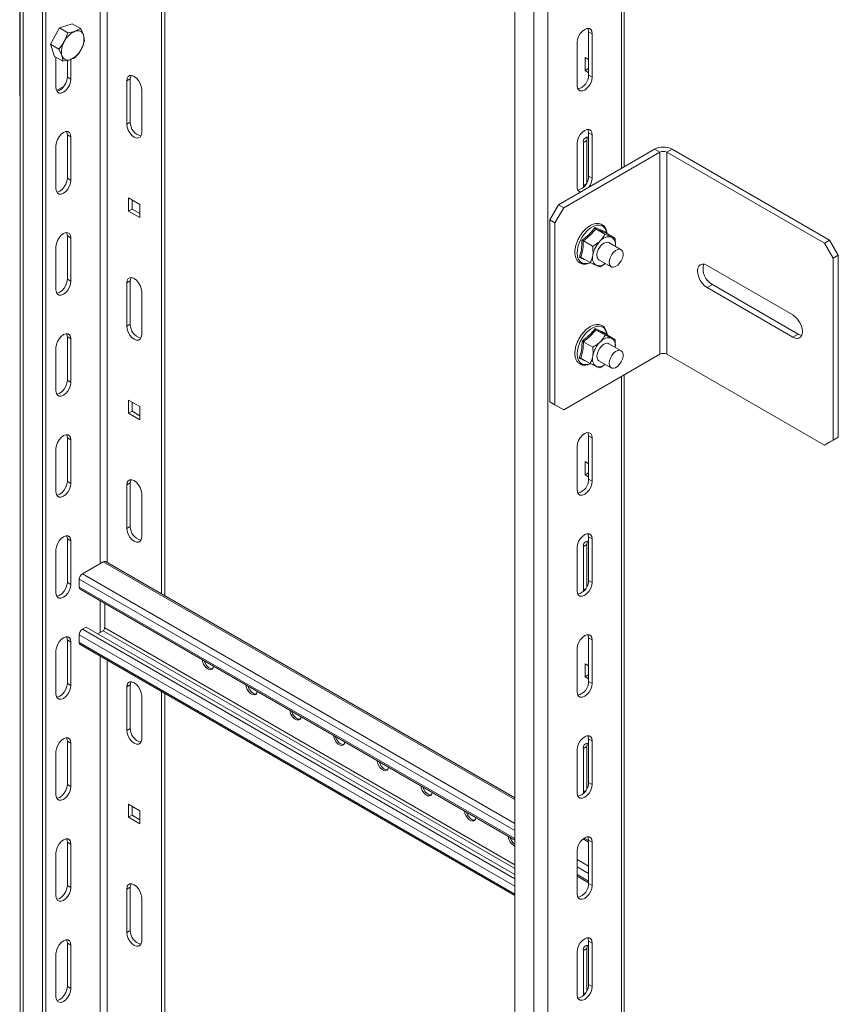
# Model space of a CAD drawing. Header units: millimetres. Extents: x -1094 to 936, y -1695 to -184.
# Tile 3 of 6: x -1069 to -738, y -1390 to -992. Entities that reach past the tile are written whole.
import ezdxf

# ---------------------------------------------------------------- set-up
doc = ezdxf.new("R2010")
doc.units = ezdxf.units.MM

msp = doc.modelspace()

# ---------------------------------------------------------------- linework, layer by layer
at = {"color": 7, "linetype": 'Continuous', "lineweight": 15}
for p, q in [((-1068.81, -508.36), (-1068.81, -1488.41)), ((-1067.64, -509.99), (-1067.64, -1490.04)), ((-1059.86, -514.48), (-1059.86, -1494.53)), ((-1058.44, -513.66), (-1058.44, -1493.72)), ((-824.63, -1051.89), (-824.63, -610.41)), ((-868.94, -1604.75), (-868.94, -624.69)), ((-861.16, -1609.24), (-861.16, -629.18)), ((-855.5, -1609.24), (-855.5, -629.18)), ((-1011.78, -774.04), (-1011.78, -1224.51)), ((-1010.36, -774.86), (-1010.36, -1225.32)), ((-1069.04, -949.69), (-1069.04, -1023.18)), ((-1052.97, -995.81), (-1047.79, -994.14)), ((-1047.79, -994.14), (-1044.45, -996.06)), ((-1056.55, -1002.4), (-1052.97, -995.81)), ((-1052.97, -995.81), (-1049.63, -997.74)), ((-1044.45, -996.06), (-1046.63, -997.14)), ((-839.06, -997.34), (-837.64, -998.16)), ((-839.06, -1014.9), (-839.06, -997.34)), ((-837.64, -1015.71), (-837.64, -998.16)), ((-1056.55, -1002.4), (-1053.21, -1004.33)), ((-1054.95, -1007.32), (-1056.55, -1002.4)), ((-1042.85, -1000.98), (-1043.24, -998.76)), ((-843.65, -1001.63), (-843.65, -1019.18)), ((-1053.21, -1004.33), (-1052, -1007.02)), ((-1054.95, -1007.32), (-1051.61, -1009.24)), ((-1054.37, -1020.02), (-1054.37, -1007.65)), ((-1051.61, -1009.24), (-1048.61, -1008.64)), ((-1049.78, -1008.88), (-1049.78, -1015.73)), ((-1048.36, -1008.55), (-1048.36, -1016.55)), ((-839.06, -1008.58), (-840.48, -1007.76)), ((-840.48, -1007.76), (-840.48, -1013.06)), ((-839.06, -1012.25), (-839.06, -1008.57)), ((-840.48, -1013.06), (-839.06, -1012.25)), ((-840.48, -1013.06), (-839.06, -1013.89)), ((-839.06, -1012.25), (-839.06, -1012.25)), ((-1048.36, -1016.55), (-1049.78, -1015.73)), ((-1025.74, -1017.16), (-1024.33, -1016.35)), ((-1025.74, -1034.72), (-1025.74, -1017.16)), ((-1024.33, -1033.9), (-1024.33, -1016.35)), ((-839.06, -1014.9), (-837.64, -1015.71)), ((-1054.18, -1021.13), (-1051.08, -1019.34)), ((-1019.73, -1020.63), (-1019.73, -1038.19)), ((-1069.04, -1023.18), (-1068.81, -1023.32)), ((-1068.81, -1023.32), (-1069.04, -1023.18)), ((-1025.74, -1034.72), (-1024.33, -1033.9)), ((-839.06, -1038.17), (-837.64, -1038.98)), ((-839.06, -1055.72), (-839.06, -1038.17)), ((-1048.36, -1039.82), (-1049.78, -1039)), ((-1049.78, -1039), (-1049.78, -1056.56)), ((-1048.36, -1039.82), (-1048.36, -1057.37)), ((-841.19, -1042.05), (-839.77, -1041.24)), ((-841.19, -1059.61), (-841.19, -1042.05)), ((-839.77, -1058.38), (-839.77, -1041.24)), ((-837.64, -1056.54), (-837.64, -1038.98)), ((-1054.37, -1060.84), (-1054.37, -1043.29)), ((-851.25, -1067.25), (-812.36, -1044.8)), ((-849.13, -1068.48), (-810.24, -1046.03)), ((-843.65, -1042.45), (-843.65, -1060.01)), ((-810.24, -1046.03), (-812.36, -1044.8)), ((-810.24, -1127.68), (-810.24, -1046.03)), ((-805.29, -1044.8), (-807.41, -1046.03)), ((-807.41, -1127.68), (-807.41, -1046.03)), ((-807.41, -1046.03), (-743.77, -1082.77)), ((-805.29, -1044.8), (-741.65, -1081.54)), ((-1048.36, -1057.37), (-1049.78, -1056.56)), ((-839.06, -1055.72), (-837.64, -1056.54)), ((-841.14, -1060.23), (-841.19, -1059.61)), ((-1020.44, -1067.18), (-1025.03, -1064.52)), ((-1025.03, -1064.52), (-1025.03, -1069.83)), ((-1023.62, -1069.02), (-1023.62, -1065.34)), ((-1025.03, -1069.83), (-1023.62, -1069.02)), ((-1025.03, -1069.83), (-1020.44, -1072.48)), ((-1020.44, -1070.85), (-1023.62, -1069.02)), ((-1020.44, -1072.48), (-1020.44, -1067.18)), ((-854.79, -1073.38), (-851.25, -1067.25)), ((-849.13, -1068.48), (-852.67, -1074.6)), ((-851.25, -1067.25), (-849.13, -1068.48)), ((-852.67, -1074.6), (-854.79, -1073.38)), ((-854.79, -1146.87), (-854.79, -1073.38)), ((-852.67, -1148.09), (-852.67, -1074.6)), ((-836.16, -1076.96), (-832.44, -1079.11)), ((-832.24, -1078.19), (-832.25, -1078.55)), ((-1048.36, -1080.65), (-1049.78, -1079.83)), ((-1049.78, -1079.83), (-1049.78, -1097.39)), ((-1048.36, -1080.65), (-1048.36, -1098.2)), ((-841.17, -1081.87), (-837.45, -1084.02)), ((-832.15, -1078.65), (-828.42, -1080.8)), ((-743.77, -1082.77), (-741.65, -1081.54)), ((-741.65, -1081.54), (-738.12, -1087.67)), ((-1054.37, -1101.67), (-1054.37, -1084.12)), ((-825.92, -1085.43), (-830.87, -1082.57)), ((-740.24, -1088.89), (-743.77, -1082.77)), ((-842.17, -1088.47), (-838.45, -1090.62)), ((-834.87, -1089.5), (-829.92, -1092.36)), ((-738.12, -1087.67), (-740.24, -1088.89)), ((-740.24, -1162.38), (-740.24, -1088.89)), ((-738.12, -1161.15), (-738.12, -1087.67)), ((-756.5, -1111.75), (-791.15, -1091.75)), ((-1048.36, -1098.2), (-1049.78, -1097.39)), ((-1025.74, -1098.82), (-1024.33, -1098)), ((-1024.33, -1115.56), (-1024.33, -1098)), ((-1025.74, -1116.37), (-1025.74, -1098.82)), ((-789.03, -1099.51), (-791.15, -1100.73)), ((-791.15, -1100.73), (-756.5, -1120.74)), ((-754.38, -1119.51), (-789.03, -1099.51)), ((-1019.73, -1102.29), (-1019.73, -1119.84)), ((-1025.74, -1116.37), (-1024.33, -1115.56)), ((-836.09, -1117.77), (-832.36, -1119.91)), ((-1048.36, -1121.47), (-1049.78, -1120.66)), ((-1049.78, -1120.66), (-1049.78, -1138.21)), ((-1048.36, -1121.47), (-1048.36, -1139.03)), ((-832.21, -1119.1), (-832.22, -1119.44)), ((-832.12, -1119.55), (-828.4, -1121.7)), ((-754.38, -1119.51), (-756.5, -1120.74)), ((-1054.37, -1142.5), (-1054.37, -1124.94)), ((-841.12, -1122.6), (-837.4, -1124.75)), ((-825.92, -1126.26), (-830.87, -1123.4)), ((-849.13, -1150.13), (-810.24, -1127.68)), ((-842.2, -1129.22), (-838.47, -1131.37)), ((-807.41, -1127.68), (-743.77, -1164.42)), ((-834.87, -1130.33), (-829.92, -1133.18)), ((-824.63, -1590.46), (-824.63, -1135.99)), ((-1048.36, -1139.03), (-1049.78, -1138.21)), ((-1020.44, -1148.83), (-1025.03, -1146.18)), ((-1025.03, -1146.18), (-1025.03, -1151.49)), ((-1023.62, -1150.67), (-1023.62, -1146.99)), ((-1020.44, -1154.14), (-1020.44, -1148.83)), ((-854.79, -1146.87), (-852.67, -1148.09)), ((-851.25, -1148.91), (-854.79, -1146.87)), ((-852.67, -1148.09), (-849.13, -1150.13)), ((-849.13, -1150.13), (-851.25, -1148.91)), ((-1025.03, -1151.49), (-1023.62, -1150.67)), ((-1025.03, -1151.49), (-1020.44, -1154.14)), ((-1020.44, -1152.51), (-1023.62, -1150.67)), ((-1048.36, -1162.3), (-1049.78, -1161.48)), ((-1049.78, -1161.48), (-1049.78, -1179.04)), ((-839.06, -1160.65), (-837.64, -1161.46)), ((-839.06, -1178.2), (-839.06, -1160.65)), ((-837.64, -1179.02), (-837.64, -1161.46)), ((-738.12, -1161.15), (-741.65, -1163.2)), ((-740.24, -1162.38), (-738.12, -1161.15)), ((-1048.36, -1162.3), (-1048.36, -1179.86)), ((-843.65, -1164.93), (-843.65, -1182.49)), ((-743.77, -1164.42), (-740.24, -1162.38)), ((-741.65, -1163.2), (-743.77, -1164.42)), ((-1054.37, -1183.33), (-1054.37, -1165.77)), ((-839.06, -1171.89), (-840.48, -1171.07)), ((-840.48, -1171.07), (-840.48, -1176.37)), ((-839.06, -1175.56), (-839.06, -1171.88)), ((-840.48, -1176.37), (-839.06, -1175.56)), ((-840.48, -1176.37), (-839.06, -1177.19)), ((-839.06, -1175.56), (-839.06, -1175.56)), ((-1048.36, -1179.86), (-1049.78, -1179.04)), ((-1025.74, -1180.47), (-1024.33, -1179.66)), ((-1025.74, -1198.03), (-1025.74, -1180.47)), ((-1024.33, -1197.21), (-1024.33, -1179.66)), ((-839.06, -1178.2), (-837.64, -1179.02)), ((-1019.73, -1183.94), (-1019.73, -1201.5)), ((-1025.74, -1198.03), (-1024.33, -1197.21)), ((-839.06, -1201.47), (-837.64, -1202.29)), ((-839.06, -1219.03), (-839.06, -1201.47)), ((-1048.36, -1203.13), (-1049.78, -1202.31)), ((-1049.78, -1202.31), (-1049.78, -1219.87)), ((-1048.36, -1203.13), (-1048.36, -1220.68)), ((-841.19, -1205.36), (-839.77, -1204.54)), ((-841.19, -1222.92), (-841.19, -1205.36)), ((-839.77, -1221.69), (-839.77, -1204.54)), ((-837.64, -1219.85), (-837.64, -1202.29)), ((-1054.37, -1224.15), (-1054.37, -1206.6)), ((-843.65, -1205.76), (-843.65, -1223.32)), ((-1043.69, -1216.36), (-1035.32, -1211.52)), ((-868.94, -1306.96), (-1034.42, -1211.43)), ((-1048.36, -1220.68), (-1049.78, -1219.87)), ((-1044.97, -1221.74), (-1044.97, -1218.56)), ((-839.06, -1219.03), (-837.64, -1219.85)), ((-1044.59, -1222.57), (-868.94, -1323.97)), ((-841.14, -1223.54), (-841.19, -1222.92)), ((-1034.69, -1228.29), (-1034.69, -1238.26)), ((-1044.97, -1244.2), (-1044.97, -1241.01)), ((-1043.69, -1238.81), (-1042.14, -1237.91)), ((-868.94, -1337.9), (-1042.14, -1237.91)), ((-1035.32, -1239.37), (-1037.47, -1240.61)), ((-1048.36, -1243.95), (-1049.78, -1243.14)), ((-1049.78, -1243.14), (-1049.78, -1260.69)), ((-1048.36, -1243.95), (-1048.36, -1261.51)), ((-1044.59, -1245.02), (-868.94, -1346.43)), ((-839.06, -1242.3), (-837.64, -1243.12)), ((-839.06, -1259.86), (-839.06, -1242.3)), ((-837.64, -1260.67), (-837.64, -1243.12)), ((-1054.37, -1264.98), (-1054.37, -1247.42)), ((-843.65, -1246.59), (-843.65, -1264.14)), ((-839.06, -1253.54), (-840.48, -1252.72)), ((-840.48, -1252.72), (-840.48, -1258.03)), ((-840.48, -1258.03), (-839.06, -1257.21)), ((-839.06, -1257.21), (-839.06, -1253.54)), ((-839.06, -1257.21), (-839.06, -1257.21)), ((-1048.36, -1261.51), (-1049.78, -1260.69)), ((-840.48, -1258.03), (-839.06, -1258.85)), ((-839.06, -1259.86), (-837.64, -1260.67)), ((-1025.74, -1262.13), (-1024.33, -1261.31)), ((-1025.74, -1279.68), (-1025.74, -1262.13)), ((-1024.33, -1278.87), (-1024.33, -1261.31)), ((-1011.78, -1263.97), (-1011.78, -1483.1)), ((-1010.36, -1264.79), (-1010.36, -1482.29)), ((-1019.73, -1265.6), (-1019.73, -1283.15)), ((-1025.74, -1279.68), (-1024.33, -1278.87)), ((-1048.36, -1284.78), (-1049.78, -1283.97)), ((-1049.78, -1283.97), (-1049.78, -1301.52)), ((-1048.36, -1284.78), (-1048.36, -1302.34)), ((-839.06, -1283.13), (-837.64, -1283.95)), ((-839.06, -1300.68), (-839.06, -1283.13)), ((-837.64, -1301.5), (-837.64, -1283.95)), ((-1054.37, -1305.81), (-1054.37, -1288.25)), ((-843.65, -1287.41), (-843.65, -1304.97)), ((-841.19, -1287.01), (-839.77, -1286.2)), ((-841.19, -1304.57), (-841.19, -1287.01)), ((-839.77, -1303.34), (-839.77, -1286.2)), ((-839.06, -1300.68), (-837.64, -1301.5)), ((-1048.36, -1302.34), (-1049.78, -1301.52)), ((-841.14, -1305.19), (-841.19, -1304.57)), ((-1020.44, -1312.14), (-1025.03, -1309.49)), ((-1025.03, -1309.49), (-1025.03, -1314.79)), ((-1023.62, -1313.98), (-1023.62, -1310.3)), ((-1020.44, -1317.45), (-1020.44, -1312.14)), ((-1025.03, -1314.79), (-1023.62, -1313.98)), ((-1025.03, -1314.79), (-1020.44, -1317.45)), ((-1020.44, -1315.81), (-1023.62, -1313.98)), ((-1048.36, -1325.61), (-1049.78, -1324.79)), ((-1049.78, -1324.79), (-1049.78, -1342.35)), ((-839.06, -1324.21), (-840.87, -1323.17)), ((-839.06, -1323.96), (-837.64, -1324.77)), ((-839.06, -1341.51), (-839.06, -1323.96)), ((-837.64, -1342.33), (-837.64, -1324.77)), ((-1048.36, -1325.61), (-1048.36, -1343.16)), ((-843.65, -1328.24), (-843.65, -1345.8)), ((-1054.37, -1346.63), (-1054.37, -1329.08)), ((-843.65, -1338.57), (-839.06, -1341.22)), ((-1048.36, -1343.16), (-1049.78, -1342.35)), ((-1025.74, -1343.78), (-1024.33, -1342.96)), ((-1025.74, -1361.34), (-1025.74, -1343.78)), ((-1024.33, -1360.52), (-1024.33, -1342.96)), ((-839.06, -1341.51), (-837.64, -1342.33)), ((-1019.73, -1347.25), (-1019.73, -1364.81)), ((-1025.74, -1361.34), (-1024.33, -1360.52)), ((-839.44, -1363.46), (-839.31, -1363.53)), ((-1048.36, -1366.44), (-1049.78, -1365.62)), ((-1049.78, -1365.62), (-1049.78, -1383.17)), ((-1048.36, -1366.44), (-1048.36, -1383.99)), ((-841.19, -1368.67), (-839.77, -1367.85)), ((-839.77, -1385), (-839.77, -1367.85)), ((-839.06, -1364.78), (-837.64, -1365.6)), ((-839.06, -1382.34), (-839.06, -1364.78)), ((-837.64, -1383.15), (-837.64, -1365.6)), ((-1054.37, -1387.46), (-1054.37, -1369.91)), ((-843.65, -1369.07), (-843.65, -1386.62)), ((-841.19, -1386.22), (-841.19, -1368.67)), ((-1048.36, -1383.99), (-1049.78, -1383.17)), ((-839.06, -1382.34), (-837.64, -1383.15)), ((-841.14, -1386.84), (-841.19, -1386.22))]:
    msp.add_line(p, q, dxfattribs=at)
at = {"color": 8, "linetype": 'Continuous', "lineweight": 15}
for p, q in [((-825.81, -1052.56), (-825.81, -612.04)), ((-1036.52, -759.76), (-1036.52, -1212.22)), ((-1033.7, -761.39), (-1033.7, -1211.85)), ((-841.19, -1059.61), (-840.13, -1059)), ((-825.81, -1592.09), (-825.81, -1136.67)), ((-868.94, -1307.57), (-1035.32, -1211.52)), ((-868.94, -1317.24), (-1043.69, -1216.36)), ((-868.94, -1320.18), (-1044.97, -1218.56)), ((-868.94, -1323.36), (-1044.97, -1221.74)), ((-841.19, -1222.92), (-840.13, -1222.31)), ((-1036.52, -1227.23), (-1036.52, -1240.06)), ((-868.94, -1342.63), (-1044.97, -1241.01)), ((-868.94, -1339.69), (-1043.69, -1238.81)), ((-868.94, -1335.42), (-1035.32, -1239.37)), ((-868.94, -1333.95), (-1034.69, -1238.26)), ((-868.94, -1345.82), (-1044.97, -1244.2)), ((-1036.52, -1249.68), (-1036.52, -1470.45)), ((-1033.7, -1251.32), (-1033.7, -1470.45)), ((-841.19, -1304.57), (-840.13, -1303.96)), ((-839.06, -1324.82), (-841.32, -1323.52)), ((-839.06, -1334.49), (-843.65, -1331.84)), ((-839.06, -1337.43), (-843.65, -1334.78)), ((-839.06, -1340.61), (-843.65, -1337.96)), ((-841.19, -1386.22), (-840.13, -1385.61))]:
    msp.add_line(p, q, dxfattribs=at)
at = {"color": 7, "linetype": 'Continuous', "lineweight": 15, "flags": 128}
for points in [[(-837.64, -998.16), (-837.79, -997.17), (-838.22, -996.45), (-838.88, -996.06), (-839.72, -996.05), (-840.65, -996.42), (-841.58, -997.13), (-842.41, -998.1), (-843.08, -999.25), (-843.51, -1000.47), (-843.65, -1001.63)], [(-839.06, -997.34), (-839.2, -996.35), (-839.35, -996.01)], [(-1048.36, -1016.55), (-1048.51, -1017.71), (-1048.93, -1018.92), (-1049.6, -1020.07), (-1050.44, -1021.05), (-1051.37, -1021.75), (-1052.29, -1022.12), (-1053.13, -1022.11), (-1053.8, -1021.73), (-1054.22, -1021.01), (-1054.37, -1020.02)], [(-1049.78, -1015.73), (-1049.92, -1016.89), (-1050.35, -1018.1), (-1051.01, -1019.25), (-1051.85, -1020.23), (-1052.78, -1020.94), (-1053.71, -1021.3), (-1054.08, -1021.35)], [(-1025.74, -1017.16), (-1025.59, -1016.18), (-1025.17, -1015.46), (-1024.5, -1015.07), (-1023.66, -1015.06), (-1022.74, -1015.43), (-1021.81, -1016.14), (-1020.97, -1017.11), (-1020.3, -1018.26), (-1019.88, -1019.48), (-1019.73, -1020.63)], [(-1024.33, -1016.35), (-1024.18, -1015.36), (-1024.03, -1015.02)], [(-843.65, -1019.18), (-843.51, -1020.17), (-843.08, -1020.89), (-842.41, -1021.27), (-841.58, -1021.28), (-840.65, -1020.92), (-839.72, -1020.21), (-838.88, -1019.23), (-838.22, -1018.08), (-837.79, -1016.87), (-837.64, -1015.71)], [(-1054.37, -1043.29), (-1054.22, -1042.13), (-1053.8, -1040.92), (-1053.13, -1039.77), (-1052.29, -1038.79), (-1051.37, -1038.08), (-1050.44, -1037.72), (-1049.6, -1037.73), (-1048.93, -1038.11), (-1048.51, -1038.83), (-1048.36, -1039.82)], [(-1050.07, -1037.67), (-1049.92, -1038.02), (-1049.78, -1039)], [(-1019.73, -1038.19), (-1019.88, -1039.18), (-1020.3, -1039.9), (-1020.97, -1040.28), (-1021.81, -1040.29), (-1022.74, -1039.93), (-1023.66, -1039.22), (-1024.5, -1038.24), (-1025.17, -1037.09), (-1025.59, -1035.88), (-1025.74, -1034.72)], [(-837.64, -1038.98), (-837.79, -1038), (-838.22, -1037.27), (-838.88, -1036.89), (-839.72, -1036.88), (-840.65, -1037.25), (-841.58, -1037.95), (-842.41, -1038.93), (-843.08, -1040.08), (-843.51, -1041.3), (-843.65, -1042.45)], [(-839.06, -1038.17), (-839.2, -1037.18), (-839.35, -1036.84)], [(-839.77, -1041.24), (-839.62, -1040.25), (-839.48, -1039.91)], [(-1048.36, -1057.37), (-1048.51, -1058.53), (-1048.93, -1059.75), (-1049.6, -1060.9), (-1050.44, -1061.87), (-1051.37, -1062.58), (-1052.29, -1062.95), (-1053.13, -1062.94), (-1053.8, -1062.55), (-1054.22, -1061.83), (-1054.37, -1060.84)], [(-1049.78, -1056.56), (-1049.92, -1057.72), (-1050.35, -1058.93), (-1051.01, -1060.08), (-1051.85, -1061.06), (-1052.78, -1061.76), (-1053.71, -1062.13), (-1054.08, -1062.17)], [(-1054.37, -1084.12), (-1054.22, -1082.96), (-1053.8, -1081.74), (-1053.13, -1080.59), (-1052.29, -1079.62), (-1051.37, -1078.91), (-1050.44, -1078.54), (-1049.6, -1078.55), (-1048.93, -1078.94), (-1048.51, -1079.66), (-1048.36, -1080.65)], [(-1050.07, -1078.5), (-1049.92, -1078.84), (-1049.78, -1079.83)], [(-830.87, -1082.57), (-831.36, -1082.4), (-832.13, -1082.46), (-832.97, -1082.83), (-833.8, -1083.49), (-834.55, -1084.37), (-835.14, -1085.4), (-835.54, -1086.49), (-835.7, -1087.54), (-835.6, -1088.45), (-835.27, -1089.15), (-834.87, -1089.5)], [(-830.75, -1090.53), (-830.62, -1089.49), (-830.26, -1088.4), (-829.68, -1087.36), (-828.95, -1086.45), (-828.13, -1085.76), (-827.29, -1085.34), (-826.51, -1085.25), (-825.85, -1085.47), (-825.37, -1086), (-825.12, -1086.79), (-825.12, -1087.76), (-825.37, -1088.84), (-825.85, -1089.92), (-826.51, -1090.9), (-827.29, -1091.71), (-828.13, -1092.27), (-828.95, -1092.53), (-829.68, -1092.46), (-830.26, -1092.08), (-830.62, -1091.42), (-830.75, -1090.53)], [(-791.15, -1091.75), (-792.16, -1091.32), (-793.1, -1091.23), (-793.9, -1091.48), (-794.52, -1092.05), (-794.91, -1092.91), (-795.04, -1094), (-794.91, -1095.24), (-794.52, -1096.54), (-793.9, -1097.83), (-793.1, -1099.01), (-792.16, -1100), (-791.15, -1100.73)], [(-1049.78, -1097.39), (-1049.92, -1098.54), (-1050.35, -1099.76), (-1051.01, -1100.91), (-1051.85, -1101.88), (-1052.78, -1102.59), (-1053.71, -1102.96), (-1054.08, -1103)], [(-1025.74, -1098.82), (-1025.59, -1097.83), (-1025.17, -1097.11), (-1024.5, -1096.73), (-1023.66, -1096.72), (-1022.74, -1097.08), (-1021.81, -1097.79), (-1020.97, -1098.77), (-1020.3, -1099.92), (-1019.88, -1101.13), (-1019.73, -1102.29)], [(-1024.33, -1098), (-1024.18, -1097.01), (-1024.03, -1096.67)], [(-1048.36, -1098.2), (-1048.51, -1099.36), (-1048.93, -1100.57), (-1049.6, -1101.72), (-1050.44, -1102.7), (-1051.37, -1103.41), (-1052.29, -1103.77), (-1053.13, -1103.76), (-1053.8, -1103.38), (-1054.22, -1102.66), (-1054.37, -1101.67)], [(-756.5, -1120.74), (-755.5, -1121.16), (-754.56, -1121.26), (-753.75, -1121.01), (-753.13, -1120.44), (-752.75, -1119.58), (-752.61, -1118.49), (-752.75, -1117.25), (-753.13, -1115.94), (-753.75, -1114.66), (-754.56, -1113.48), (-755.5, -1112.49), (-756.5, -1111.75)], [(-1019.73, -1119.84), (-1019.88, -1120.83), (-1020.3, -1121.55), (-1020.97, -1121.94), (-1021.81, -1121.95), (-1022.74, -1121.58), (-1023.66, -1120.87), (-1024.5, -1119.9), (-1025.17, -1118.75), (-1025.59, -1117.53), (-1025.74, -1116.37)], [(-1054.37, -1124.94), (-1054.22, -1123.79), (-1053.8, -1122.57), (-1053.13, -1121.42), (-1052.29, -1120.44), (-1051.37, -1119.74), (-1050.44, -1119.37), (-1049.6, -1119.38), (-1048.93, -1119.76), (-1048.51, -1120.49), (-1048.36, -1121.47)], [(-1050.07, -1119.33), (-1049.92, -1119.67), (-1049.78, -1120.66)], [(-752.9, -1120.03), (-753.37, -1119.94), (-754.38, -1119.51)], [(-830.87, -1123.4), (-831.33, -1123.23), (-832.09, -1123.27), (-832.93, -1123.63), (-833.76, -1124.28), (-834.51, -1125.15), (-835.12, -1126.18), (-835.52, -1127.26), (-835.69, -1128.32), (-835.61, -1129.24), (-835.29, -1129.95), (-834.87, -1130.33)], [(-830.75, -1131.35), (-830.62, -1130.32), (-830.26, -1129.23), (-829.68, -1128.18), (-828.95, -1127.28), (-828.13, -1126.58), (-827.29, -1126.17), (-826.51, -1126.07), (-825.85, -1126.3), (-825.37, -1126.83), (-825.12, -1127.62), (-825.12, -1128.59), (-825.37, -1129.67), (-825.85, -1130.74), (-826.51, -1131.73), (-827.29, -1132.54), (-828.13, -1133.1), (-828.95, -1133.36), (-829.68, -1133.29), (-830.26, -1132.91), (-830.62, -1132.24), (-830.75, -1131.35)], [(-1048.36, -1139.03), (-1048.51, -1140.19), (-1048.93, -1141.4), (-1049.6, -1142.55), (-1050.44, -1143.53), (-1051.37, -1144.23), (-1052.29, -1144.6), (-1053.13, -1144.59), (-1053.8, -1144.21), (-1054.22, -1143.49), (-1054.37, -1142.5)], [(-1049.78, -1138.21), (-1049.92, -1139.37), (-1050.35, -1140.58), (-1051.01, -1141.74), (-1051.85, -1142.71), (-1052.78, -1143.42), (-1053.71, -1143.78), (-1054.08, -1143.83)], [(-1054.37, -1165.77), (-1054.22, -1164.61), (-1053.8, -1163.4), (-1053.13, -1162.25), (-1052.29, -1161.27), (-1051.37, -1160.56), (-1050.44, -1160.2), (-1049.6, -1160.21), (-1048.93, -1160.59), (-1048.51, -1161.31), (-1048.36, -1162.3)], [(-1050.07, -1160.16), (-1049.92, -1160.5), (-1049.78, -1161.48)], [(-837.64, -1161.46), (-837.79, -1160.48), (-838.22, -1159.76), (-838.88, -1159.37), (-839.72, -1159.36), (-840.65, -1159.73), (-841.58, -1160.43), (-842.41, -1161.41), (-843.08, -1162.56), (-843.51, -1163.78), (-843.65, -1164.93)], [(-839.06, -1160.65), (-839.2, -1159.66), (-839.35, -1159.32)], [(-1048.36, -1179.86), (-1048.51, -1181.01), (-1048.93, -1182.23), (-1049.6, -1183.38), (-1050.44, -1184.36), (-1051.37, -1185.06), (-1052.29, -1185.43), (-1053.13, -1185.42), (-1053.8, -1185.03), (-1054.22, -1184.31), (-1054.37, -1183.33)], [(-1049.78, -1179.04), (-1049.92, -1180.2), (-1050.35, -1181.41), (-1051.01, -1182.56), (-1051.85, -1183.54), (-1052.78, -1184.24), (-1053.71, -1184.61), (-1054.08, -1184.65)], [(-1025.74, -1180.47), (-1025.59, -1179.49), (-1025.17, -1178.76), (-1024.5, -1178.38), (-1023.66, -1178.37), (-1022.74, -1178.74), (-1021.81, -1179.44), (-1020.97, -1180.42), (-1020.3, -1181.57), (-1019.88, -1182.79), (-1019.73, -1183.94)], [(-1024.33, -1179.66), (-1024.18, -1178.67), (-1024.03, -1178.33)], [(-843.65, -1182.49), (-843.51, -1183.48), (-843.08, -1184.2), (-842.41, -1184.58), (-841.58, -1184.59), (-840.65, -1184.22), (-839.72, -1183.52), (-838.88, -1182.54), (-838.22, -1181.39), (-837.79, -1180.18), (-837.64, -1179.02)], [(-1054.37, -1206.6), (-1054.22, -1205.44), (-1053.8, -1204.23), (-1053.13, -1203.07), (-1052.29, -1202.1), (-1051.37, -1201.39), (-1050.44, -1201.03), (-1049.6, -1201.03), (-1048.93, -1201.42), (-1048.51, -1202.14), (-1048.36, -1203.13)], [(-1050.07, -1200.98), (-1049.92, -1201.32), (-1049.78, -1202.31)], [(-1019.73, -1201.5), (-1019.88, -1202.49), (-1020.3, -1203.21), (-1020.97, -1203.59), (-1021.81, -1203.6), (-1022.74, -1203.23), (-1023.66, -1202.53), (-1024.5, -1201.55), (-1025.17, -1200.4), (-1025.59, -1199.19), (-1025.74, -1198.03)], [(-837.64, -1202.29), (-837.79, -1201.3), (-838.22, -1200.58), (-838.88, -1200.2), (-839.72, -1200.19), (-840.65, -1200.56), (-841.58, -1201.26), (-842.41, -1202.24), (-843.08, -1203.39), (-843.51, -1204.6), (-843.65, -1205.76)], [(-839.06, -1201.47), (-839.2, -1200.49), (-839.35, -1200.15)], [(-839.77, -1204.54), (-839.62, -1203.56), (-839.48, -1203.22)], [(-1048.36, -1220.68), (-1048.51, -1221.84), (-1048.93, -1223.05), (-1049.6, -1224.21), (-1050.44, -1225.18), (-1051.37, -1225.89), (-1052.29, -1226.25), (-1053.13, -1226.25), (-1053.8, -1225.86), (-1054.22, -1225.14), (-1054.37, -1224.15)], [(-1049.78, -1219.87), (-1049.92, -1221.02), (-1050.35, -1222.24), (-1051.01, -1223.39), (-1051.85, -1224.37), (-1052.78, -1225.07), (-1053.71, -1225.44), (-1054.08, -1225.48)], [(-843.65, -1223.32), (-843.51, -1224.3), (-843.08, -1225.02), (-842.41, -1225.41), (-841.58, -1225.42), (-840.65, -1225.05), (-839.72, -1224.35), (-838.88, -1223.37), (-838.22, -1222.22), (-837.79, -1221), (-837.64, -1219.85)], [(-837.64, -1243.12), (-837.79, -1242.13), (-838.22, -1241.41), (-838.88, -1241.03), (-839.72, -1241.02), (-840.65, -1241.38), (-841.58, -1242.09), (-842.41, -1243.07), (-843.08, -1244.22), (-843.51, -1245.43), (-843.65, -1246.59)], [(-839.06, -1242.3), (-839.2, -1241.31), (-839.35, -1240.97)], [(-1054.37, -1247.42), (-1054.22, -1246.27), (-1053.8, -1245.05), (-1053.13, -1243.9), (-1052.29, -1242.92), (-1051.37, -1242.22), (-1050.44, -1241.85), (-1049.6, -1241.86), (-1048.93, -1242.25), (-1048.51, -1242.97), (-1048.36, -1243.95)], [(-1050.07, -1241.81), (-1049.92, -1242.15), (-1049.78, -1243.14)], [(-995.26, -1251.05), (-995.13, -1251.84), (-994.73, -1252.87), (-994.12, -1253.82), (-993.37, -1254.57), (-992.57, -1255.03), (-991.82, -1255.14), (-991.21, -1254.9), (-990.81, -1254.34), (-990.67, -1253.7)], [(-994.48, -1251.5), (-994.09, -1252.5), (-993.48, -1253.45), (-992.73, -1254.2), (-991.93, -1254.66), (-991.18, -1254.78), (-991.05, -1254.76)], [(-1049.78, -1260.69), (-1049.92, -1261.85), (-1050.35, -1263.06), (-1051.01, -1264.22), (-1051.85, -1265.19), (-1052.78, -1265.9), (-1053.71, -1266.27), (-1054.08, -1266.31)], [(-1025.74, -1262.13), (-1025.59, -1261.14), (-1025.17, -1260.42), (-1024.5, -1260.03), (-1023.66, -1260.03), (-1022.74, -1260.39), (-1021.81, -1261.1), (-1020.97, -1262.07), (-1020.3, -1263.23), (-1019.88, -1264.44), (-1019.73, -1265.6)], [(-1024.33, -1261.31), (-1024.18, -1260.32), (-1024.03, -1259.98)], [(-843.65, -1264.14), (-843.51, -1265.13), (-843.08, -1265.85), (-842.41, -1266.24), (-841.58, -1266.25), (-840.65, -1265.88), (-839.72, -1265.17), (-838.88, -1264.2), (-838.22, -1263.04), (-837.79, -1261.83), (-837.64, -1260.67)], [(-1048.36, -1261.51), (-1048.51, -1262.67), (-1048.93, -1263.88), (-1049.6, -1265.03), (-1050.44, -1266.01), (-1051.37, -1266.72), (-1052.29, -1267.08), (-1053.13, -1267.07), (-1053.8, -1266.69), (-1054.22, -1265.97), (-1054.37, -1264.98)], [(-977.58, -1261.25), (-977.45, -1262.05), (-977.05, -1263.08), (-976.44, -1264.02), (-975.69, -1264.77), (-974.89, -1265.23), (-974.14, -1265.35), (-973.53, -1265.11), (-973.13, -1264.54), (-973, -1263.9)], [(-976.81, -1261.7), (-976.41, -1262.71), (-975.8, -1263.65), (-975.05, -1264.4), (-974.25, -1264.86), (-973.5, -1264.98), (-973.38, -1264.96)], [(-959.9, -1271.46), (-959.77, -1272.25), (-959.37, -1273.28), (-958.76, -1274.23), (-958.01, -1274.98), (-957.21, -1275.44), (-956.46, -1275.55), (-955.85, -1275.31), (-955.45, -1274.75), (-955.32, -1274.11)], [(-959.13, -1271.91), (-958.73, -1272.91), (-958.12, -1273.86), (-957.37, -1274.61), (-956.58, -1275.07), (-955.83, -1275.19), (-955.7, -1275.17)], [(-1019.73, -1283.15), (-1019.88, -1284.14), (-1020.3, -1284.86), (-1020.97, -1285.24), (-1021.81, -1285.25), (-1022.74, -1284.89), (-1023.66, -1284.18), (-1024.5, -1283.21), (-1025.17, -1282.05), (-1025.59, -1280.84), (-1025.74, -1279.68)], [(-1054.37, -1288.25), (-1054.22, -1287.09), (-1053.8, -1285.88), (-1053.13, -1284.73), (-1052.29, -1283.75), (-1051.37, -1283.05), (-1050.44, -1282.68), (-1049.6, -1282.69), (-1048.93, -1283.07), (-1048.51, -1283.79), (-1048.36, -1284.78)], [(-1050.07, -1282.64), (-1049.92, -1282.98), (-1049.78, -1283.97)], [(-942.23, -1281.66), (-942.09, -1282.46), (-941.69, -1283.49), (-941.08, -1284.43), (-940.33, -1285.18), (-939.53, -1285.64), (-938.78, -1285.76), (-938.17, -1285.52), (-937.77, -1284.95), (-937.64, -1284.31)], [(-941.45, -1282.11), (-941.06, -1283.12), (-940.45, -1284.07), (-939.7, -1284.81), (-938.9, -1285.27), (-938.15, -1285.39), (-938.02, -1285.37)], [(-837.64, -1283.95), (-837.79, -1282.96), (-838.22, -1282.24), (-838.88, -1281.85), (-839.72, -1281.84), (-840.65, -1282.21), (-841.58, -1282.92), (-842.41, -1283.89), (-843.08, -1285.04), (-843.51, -1286.26), (-843.65, -1287.41)], [(-839.77, -1286.2), (-839.62, -1285.21), (-839.48, -1284.87)], [(-839.06, -1283.13), (-839.2, -1282.14), (-839.35, -1281.8)], [(-924.55, -1291.87), (-924.42, -1292.66), (-924.02, -1293.69), (-923.4, -1294.64), (-922.65, -1295.39), (-921.86, -1295.85), (-921.11, -1295.96), (-920.5, -1295.72), (-920.1, -1295.16), (-919.96, -1294.52)], [(-923.77, -1292.32), (-923.38, -1293.32), (-922.77, -1294.27), (-922.02, -1295.02), (-921.22, -1295.48), (-920.47, -1295.6), (-920.34, -1295.58)], [(-1048.36, -1302.34), (-1048.51, -1303.49), (-1048.93, -1304.71), (-1049.6, -1305.86), (-1050.44, -1306.84), (-1051.37, -1307.54), (-1052.29, -1307.91), (-1053.13, -1307.9), (-1053.8, -1307.52), (-1054.22, -1306.79), (-1054.37, -1305.81)], [(-1049.78, -1301.52), (-1049.92, -1302.68), (-1050.35, -1303.89), (-1051.01, -1305.04), (-1051.85, -1306.02), (-1052.78, -1306.73), (-1053.71, -1307.09), (-1054.08, -1307.13)], [(-902.29, -1304.72), (-902.42, -1305.36), (-902.82, -1305.93), (-903.43, -1306.17), (-904.18, -1306.05), (-904.98, -1305.59), (-905.73, -1304.84), (-906.34, -1303.9), (-906.74, -1302.87), (-906.87, -1302.08)], [(-902.67, -1305.78), (-902.79, -1305.8), (-903.54, -1305.68), (-904.34, -1305.22), (-905.09, -1304.48), (-905.7, -1303.53), (-906.1, -1302.52)], [(-843.65, -1304.97), (-843.51, -1305.96), (-843.08, -1306.68), (-842.41, -1307.06), (-841.58, -1307.07), (-840.65, -1306.71), (-839.72, -1306), (-838.88, -1305.02), (-838.22, -1303.87), (-837.79, -1302.66), (-837.64, -1301.5)], [(-884.61, -1314.93), (-884.74, -1315.57), (-885.14, -1316.14), (-885.75, -1316.37), (-886.5, -1316.26), (-887.3, -1315.8), (-888.05, -1315.05), (-888.66, -1314.1), (-889.06, -1313.07), (-889.19, -1312.28)], [(-884.99, -1315.99), (-885.11, -1316.01), (-885.86, -1315.89), (-886.66, -1315.43), (-887.41, -1314.68), (-888.02, -1313.74), (-888.42, -1312.73)], [(-1054.37, -1329.08), (-1054.22, -1327.92), (-1053.8, -1326.71), (-1053.13, -1325.56), (-1052.29, -1324.58), (-1051.37, -1323.87), (-1050.44, -1323.51), (-1049.6, -1323.52), (-1048.93, -1323.9), (-1048.51, -1324.62), (-1048.36, -1325.61)], [(-1050.07, -1323.46), (-1049.92, -1323.8), (-1049.78, -1324.79)], [(-837.64, -1324.77), (-837.79, -1323.78), (-838.22, -1323.06), (-838.88, -1322.68), (-839.72, -1322.67), (-840.65, -1323.04), (-841.58, -1323.74), (-842.41, -1324.72), (-843.08, -1325.87), (-843.51, -1327.08), (-843.65, -1328.24)], [(-839.06, -1323.96), (-839.2, -1322.97), (-839.35, -1322.63)], [(-1048.36, -1343.16), (-1048.51, -1344.32), (-1048.93, -1345.54), (-1049.6, -1346.69), (-1050.44, -1347.66), (-1051.37, -1348.37), (-1052.29, -1348.74), (-1053.13, -1348.73), (-1053.8, -1348.34), (-1054.22, -1347.62), (-1054.37, -1346.63)], [(-1049.78, -1342.35), (-1049.92, -1343.51), (-1050.35, -1344.72), (-1051.01, -1345.87), (-1051.85, -1346.85), (-1052.78, -1347.55), (-1053.71, -1347.92), (-1054.08, -1347.96)], [(-1025.74, -1343.78), (-1025.59, -1342.79), (-1025.17, -1342.07), (-1024.5, -1341.69), (-1023.66, -1341.68), (-1022.74, -1342.05), (-1021.81, -1342.75), (-1020.97, -1343.73), (-1020.3, -1344.88), (-1019.88, -1346.09), (-1019.73, -1347.25)], [(-1024.33, -1342.96), (-1024.18, -1341.98), (-1024.03, -1341.64)], [(-843.65, -1345.8), (-843.51, -1346.79), (-843.08, -1347.51), (-842.41, -1347.89), (-841.58, -1347.9), (-840.65, -1347.53), (-839.72, -1346.83), (-838.88, -1345.85), (-838.22, -1344.7), (-837.79, -1343.49), (-837.64, -1342.33)], [(-1054.37, -1369.91), (-1054.22, -1368.75), (-1053.8, -1367.53), (-1053.13, -1366.38), (-1052.29, -1365.41), (-1051.37, -1364.7), (-1050.44, -1364.33), (-1049.6, -1364.34), (-1048.93, -1364.73), (-1048.51, -1365.45), (-1048.36, -1366.44)], [(-1050.07, -1364.29), (-1049.92, -1364.63), (-1049.78, -1365.62)], [(-1019.73, -1364.81), (-1019.88, -1365.79), (-1020.3, -1366.51), (-1020.97, -1366.9), (-1021.81, -1366.91), (-1022.74, -1366.54), (-1023.66, -1365.84), (-1024.5, -1364.86), (-1025.17, -1363.71), (-1025.59, -1362.49), (-1025.74, -1361.34)], [(-837.64, -1365.6), (-837.79, -1364.61), (-838.22, -1363.89), (-838.88, -1363.51), (-839.72, -1363.5), (-840.65, -1363.86), (-841.58, -1364.57), (-842.41, -1365.55), (-843.08, -1366.7), (-843.51, -1367.91), (-843.65, -1369.07)], [(-839.06, -1364.78), (-839.2, -1363.8), (-839.35, -1363.45)], [(-839.77, -1367.85), (-839.62, -1366.86), (-839.48, -1366.52)], [(-1048.36, -1383.99), (-1048.51, -1385.15), (-1048.93, -1386.36), (-1049.6, -1387.51), (-1050.44, -1388.49), (-1051.37, -1389.2), (-1052.29, -1389.56), (-1053.13, -1389.55), (-1053.8, -1389.17), (-1054.22, -1388.45), (-1054.37, -1387.46)], [(-1049.78, -1383.17), (-1049.92, -1384.33), (-1050.35, -1385.55), (-1051.01, -1386.7), (-1051.85, -1387.67), (-1052.78, -1388.38), (-1053.71, -1388.75), (-1054.08, -1388.79)], [(-843.65, -1386.62), (-843.51, -1387.61), (-843.08, -1388.33), (-842.41, -1388.72), (-841.58, -1388.73), (-840.65, -1388.36), (-839.72, -1387.65), (-838.88, -1386.68), (-838.22, -1385.53), (-837.79, -1384.31), (-837.64, -1383.15)]]:
    msp.add_lwpolyline(points, dxfattribs=at)
at = {"color": 8, "linetype": 'Continuous', "lineweight": 15, "flags": 128}
for points in [[(-831.69, -1078.92), (-831.8, -1078.27), (-832.21, -1077.14), (-832.87, -1076.27), (-833.73, -1075.7), (-834.77, -1075.47), (-835.93, -1075.57), (-837.17, -1076.02), (-838.43, -1076.77), (-839.66, -1077.82), (-840.81, -1079.1), (-841.81, -1080.56), (-842.64, -1082.14), (-843.25, -1083.77), (-843.61, -1085.38), (-843.72, -1086.89), (-843.56, -1088.25), (-843.15, -1089.38), (-842.49, -1090.25), (-841.63, -1090.82), (-840.59, -1091.05), (-839.43, -1090.95), (-838.35, -1090.58)], [(-831.68, -1119.81), (-831.78, -1119.19), (-832.17, -1118.03), (-832.81, -1117.14), (-833.66, -1116.56), (-834.69, -1116.3), (-835.85, -1116.38), (-837.08, -1116.8), (-838.34, -1117.54), (-839.58, -1118.56), (-840.73, -1119.83), (-841.75, -1121.28), (-842.59, -1122.85), (-843.21, -1124.48), (-843.59, -1126.09), (-843.72, -1127.61), (-843.58, -1128.98), (-843.18, -1130.14), (-842.54, -1131.03), (-841.69, -1131.62), (-840.67, -1131.87), (-839.51, -1131.79), (-838.4, -1131.43)]]:
    msp.add_lwpolyline(points, dxfattribs=at)
at = {"color": 7, "linetype": 'Continuous', "lineweight": 15}
for centre, radius, start, end in [((-1043.35, -1005.01), 8.53, 112.6421, 153.9995), ((-1045.64, -999.43), 2.5, 15.6689, 113.2242), ((-1044.39, -1005.37), 7.79, 148.241, 192.2541), ((-1050.85, -1000.41), 7.79, 328.2414, 12.2537), ((-1051.89, -1000.77), 8.53, 292.6412, 333.9996), ((-1049.59, -1006.35), 2.5, 195.6697, 293.2247), ((-844.8, -1014.95), 5.75, 284.5529, 0.5239), ((-1018.58, -1033.96), 5.75, 179.4767, 255.4465), ((-839.43, -1041.72), 1.79, 78.1491, 190.825), ((-808.83, -1051.63), 7.69, 62.6097, 117.3903), ((-808.83, -1048.76), 3.07, 62.6102, 117.3897), ((-844.8, -1055.77), 5.75, 284.5535, 0.5233), ((-844.2, -1056.21), 6.57, 323.1998, 357.1655), ((-841.82, -1060.33), 1.86, 169.9504, 253.41), ((-826.92, -1089.45), 10.62, 134.6259, 170.2077), ((-830.85, -1084.66), 4.49, 77.356, 141.8971), ((-831.7, -1083.25), 3.49, 346.7094, 58.2266), ((-833.94, -1088.73), 3.61, 162.4623, 237.6071), ((-834.82, -1088.17), 3.77, 253.7146, 311.8109), ((-785.28, -1092.96), 7.55, 166.8165, 240.1873), ((-1018.58, -1115.61), 5.75, 179.4765, 255.4469), ((-830.88, -1125.39), 4.39, 75.9384, 141.4995), ((-831.75, -1124.09), 3.53, 347.0945, 56.7412), ((-826.9, -1130.29), 10.64, 134.1583, 169.694), ((-833.86, -1129.53), 3.69, 161.9634, 235.9961), ((-808.83, -1130.41), 3.07, 62.6102, 117.3897), ((-834.8, -1129.05), 3.71, 252.3349, 312.1685), ((-844.8, -1178.26), 5.75, 284.5527, 0.5237), ((-1018.58, -1197.26), 5.75, 179.4765, 255.4469), ((-839.43, -1205.02), 1.79, 78.1581, 190.8153), ((-1034.79, -1212.26), 0.905, 65.6938, 125.6158), ((-1042.2, -1218.69), 2.77, 122.6058, 177.3942), ((-844.8, -1219.08), 5.75, 284.5531, 0.5235), ((-1044.02, -1221.81), 0.945, 175.7417, 232.9452), ((-1042.2, -1241.14), 2.77, 122.6058, 177.3942), ((-1036.07, -1238.2), 1.38, 302.6042, 357.3958), ((-1044.02, -1244.27), 0.945, 175.7423, 232.9446), ((-844.8, -1259.91), 5.75, 284.5534, 0.5232), ((-1018.58, -1278.92), 5.75, 179.4765, 255.4467), ((-839.43, -1286.68), 1.79, 78.1581, 190.8159), ((-844.8, -1300.74), 5.75, 284.5531, 0.5235), ((-866.66, -1322.11), 4.87, 184.367, 242.1056), ((-865.74, -1321.61), 5.17, 194.8759, 231.8114), ((-844.8, -1341.56), 5.75, 284.5531, 0.5235), ((-1018.58, -1360.57), 5.75, 179.4766, 255.4468), ((-839.43, -1368.33), 1.79, 78.1581, 190.8159), ((-844.8, -1382.39), 5.75, 284.5528, 0.5238)]:
    msp.add_arc(centre, radius, start, end, dxfattribs=at)
for points, knots in [([(-1049.63, -997.74), (-1049.91, -998.66), (-1050.28, -999.87), (-1050.87, -1001), (-1051.01, -1001.27)], [0, 0, 0, 0, 0.758142, 1, 1, 1, 1]), ([(-1046.63, -997.14), (-1046.69, -997.16), (-1047.57, -997.44), (-1048.64, -997.59), (-1049.63, -997.74)], [0, 0, 0, 0, 0.0702142, 1, 1, 1, 1]), ([(-1043.24, -998.76), (-1043.26, -998.7), (-1043.53, -997.87), (-1044.01, -996.93), (-1044.45, -996.06)], [0, 0, 0, 0, 0.070221, 1, 1, 1, 1]), ([(-1051.01, -1001.27), (-1051.53, -1002.11), (-1052.2, -1003.18), (-1053.03, -1004.12), (-1053.21, -1004.33)], [0, 0, 0, 0, 0.776285, 1, 1, 1, 1]), ([(-1044.23, -1004.51), (-1044.08, -1004.24), (-1043.5, -1003.11), (-1043.13, -1001.9), (-1042.85, -1000.98)], [0, 0, 0, 0, 0.241846, 1, 1, 1, 1]), ([(-1046.43, -1007.57), (-1046.24, -1007.36), (-1045.42, -1006.43), (-1044.75, -1005.35), (-1044.23, -1004.51)], [0, 0, 0, 0, 0.223712, 1, 1, 1, 1]), ([(-1052, -1007.02), (-1051.98, -1007.08), (-1051.72, -1007.91), (-1051.66, -1008.6), (-1051.61, -1009.24)], [0, 0, 0, 0, 0.070207, 1, 1, 1, 1]), ([(-1048.61, -1008.64), (-1048.55, -1008.62), (-1047.68, -1008.34), (-1047.03, -1007.94), (-1046.43, -1007.57)], [0, 0, 0, 0, 0.070214, 1, 1, 1, 1]), ([(-831.62, -1078.96), (-831.62, -1078.92), (-831.62, -1078.42), (-831.85, -1077.56), (-832.32, -1076.45), (-833.05, -1075.6), (-833.96, -1075.04), (-834.99, -1074.77), (-836.11, -1074.8), (-837.29, -1075.11), (-838.5, -1075.7), (-839.7, -1076.55), (-840.86, -1077.63), (-841.91, -1078.9), (-842.83, -1080.31), (-843.59, -1081.82), (-844.15, -1083.37), (-844.51, -1084.91), (-844.64, -1086.39), (-844.53, -1087.76), (-844.18, -1088.97), (-843.58, -1089.97), (-842.78, -1090.71), (-841.81, -1091.15), (-840.74, -1091.29), (-839.6, -1091.16), (-838.82, -1090.85), (-838.43, -1090.7)], [0, 0, 0, 0, 0.003083, 0.045851, 0.088447, 0.130176, 0.170584, 0.210271, 0.250105, 0.29094, 0.33275, 0.375015, 0.417302, 0.459508, 0.501654, 0.543796, 0.585984, 0.628275, 0.670736, 0.713405, 0.75617, 0.798506, 0.8397, 0.879681, 0.919301, 0.959485, 1, 1, 1, 1]), ([(-841.74, -1081.58), (-841.49, -1081.4), (-840.23, -1080.49), (-838.32, -1078.83), (-837.04, -1077.16), (-836.46, -1076.42)], [0, 0, 0, 0, 0.120964, 0.606825, 1, 1, 1, 1]), ([(-836.16, -1076.96), (-836.86, -1077.84), (-838.29, -1079.62), (-840.2, -1081.11), (-841.17, -1081.87)], [0, 0, 0, 0, 0.492169, 1, 1, 1, 1]), ([(-836.46, -1076.42), (-836.26, -1076.51), (-835.22, -1076.99), (-833.67, -1077.68), (-832.68, -1078.03), (-832.24, -1078.19)], [0, 0, 0, 0, 0.120965, 0.606826, 1, 1, 1, 1]), ([(-836.46, -1076.42), (-836.46, -1076.42), (-836.46, -1076.48), (-836.43, -1076.59), (-836.36, -1076.75), (-836.27, -1076.88), (-836.2, -1076.94), (-836.16, -1076.96)], [0, 0, 0, 0, 0.00683, 0.267534, 0.528635, 0.763801, 1, 1, 1, 1]), ([(-832.15, -1078.65), (-832.68, -1078.45), (-833.78, -1078.02), (-835.36, -1077.32), (-836.16, -1076.96)], [0, 0, 0, 0, 0.4921698, 1, 1, 1, 1]), ([(-832.15, -1078.65), (-832.18, -1078.63), (-832.25, -1078.58), (-832.29, -1078.46), (-832.29, -1078.33), (-832.26, -1078.24), (-832.24, -1078.19), (-832.24, -1078.19)], [0, 0, 0, 0, 0.236183, 0.471357, 0.732425, 0.993147, 1, 1, 1, 1]), ([(-842.79, -1088.52), (-842.7, -1088.26), (-842.29, -1086.98), (-841.8, -1084.71), (-841.76, -1082.55), (-841.74, -1081.58)], [0, 0, 0, 0, 0.120967, 0.606824, 1, 1, 1, 1]), ([(-841.17, -1081.87), (-841.22, -1083.02), (-841.31, -1085.36), (-841.88, -1087.42), (-842.17, -1088.47)], [0, 0, 0, 0, 0.4921667, 1, 1, 1, 1]), ([(-841.74, -1081.58), (-841.74, -1081.58), (-841.69, -1081.6), (-841.59, -1081.65), (-841.44, -1081.72), (-841.3, -1081.8), (-841.22, -1081.85), (-841.17, -1081.87)], [0, 0, 0, 0, 0.006826, 0.267563, 0.52863, 0.763807, 1, 1, 1, 1]), ([(-837.45, -1084.02), (-836.97, -1083.75), (-835.98, -1083.22), (-834.98, -1082.46), (-834.49, -1081.99), (-834.38, -1081.89)], [0, 0, 0, 0, 0.4347943, 0.8798498, 1, 1, 1, 1]), ([(-834.38, -1081.89), (-833.79, -1081.21), (-833.02, -1080.31), (-832.55, -1079.34), (-832.44, -1079.11)], [0, 0, 0, 0, 0.769007, 1, 1, 1, 1]), ([(-832.44, -1079.11), (-832.02, -1079.31), (-831.18, -1079.71), (-830.35, -1080.08), (-829.95, -1080.25), (-829.87, -1080.28)], [0, 0, 0, 0, 0.43479, 0.879849, 1, 1, 1, 1]), ([(-829.87, -1080.28), (-829.41, -1080.47), (-828.81, -1080.7), (-828.5, -1080.78), (-828.42, -1080.8)], [0, 0, 0, 0, 0.769006, 1, 1, 1, 1]), ([(-828.31, -1084.05), (-828.31, -1084.03), (-828.19, -1083.1), (-828.26, -1081.97), (-828.41, -1080.89), (-828.42, -1080.8)], [0, 0, 0, 0, 0.020654, 0.918413, 1, 1, 1, 1]), ([(-837.38, -1087.64), (-837.37, -1087.5), (-837.22, -1086.44), (-837.29, -1085.19), (-837.44, -1084.11), (-837.45, -1084.02)], [0, 0, 0, 0, 0.127939, 0.927365, 1, 1, 1, 1]), ([(-842.79, -1088.52), (-842.78, -1088.52), (-842.73, -1088.49), (-842.62, -1088.44), (-842.45, -1088.41), (-842.29, -1088.41), (-842.21, -1088.45), (-842.17, -1088.47)], [0, 0, 0, 0, 0.006852, 0.267575, 0.528643, 0.763817, 1, 1, 1, 1]), ([(-838.45, -1090.62), (-838.32, -1090.39), (-837.83, -1089.52), (-837.58, -1088.44), (-837.38, -1087.64)], [0, 0, 0, 0, 0.263903, 1, 1, 1, 1]), ([(-835.87, -1091.79), (-836.47, -1091.52), (-837.26, -1091.18), (-838.22, -1090.72), (-838.45, -1090.62)], [0, 0, 0, 0, 0.769006, 1, 1, 1, 1]), ([(-834.43, -1092.3), (-834.58, -1092.26), (-834.88, -1092.18), (-835.41, -1091.98), (-835.79, -1091.82), (-835.87, -1091.79)], [0, 0, 0, 0, 0.4348, 0.879849, 1, 1, 1, 1]), ([(-832.38, -1090.93), (-832.79, -1091.27), (-833.42, -1091.78), (-834.17, -1092.17), (-834.43, -1092.3)], [0, 0, 0, 0, 0.648826, 1, 1, 1, 1]), ([(-831.61, -1119.85), (-831.61, -1119.83), (-831.6, -1119.33), (-831.82, -1118.47), (-832.28, -1117.35), (-832.99, -1116.49), (-833.89, -1115.9), (-834.91, -1115.61), (-836.02, -1115.62), (-837.19, -1115.9), (-838.41, -1116.47), (-839.61, -1117.3), (-840.77, -1118.37), (-841.83, -1119.62), (-842.77, -1121.03), (-843.54, -1122.53), (-844.12, -1124.07), (-844.49, -1125.62), (-844.64, -1127.1), (-844.55, -1128.48), (-844.21, -1129.71), (-843.64, -1130.73), (-842.84, -1131.49), (-841.89, -1131.95), (-840.83, -1132.12), (-839.69, -1131.98), (-838.89, -1131.78), (-838.49, -1131.55), (-838.49, -1131.55)], [0, 0, 0, 0, 0.001797, 0.044555, 0.087184, 0.129007, 0.169508, 0.209209, 0.248993, 0.289741, 0.331493, 0.37374, 0.416033, 0.458245, 0.500394, 0.542534, 0.584716, 0.626999, 0.669445, 0.712097, 0.75487, 0.797265, 0.838562, 0.878612, 0.918236, 0.958345, 0.999547, 1, 1, 1, 1]), ([(-841.68, -1122.3), (-841.43, -1122.13), (-840.17, -1121.23), (-838.25, -1119.59), (-836.96, -1117.95), (-836.38, -1117.22)], [0, 0, 0, 0, 0.120963, 0.606826, 1, 1, 1, 1]), ([(-836.09, -1117.77), (-836.79, -1118.63), (-838.23, -1120.38), (-840.15, -1121.85), (-841.12, -1122.6)], [0, 0, 0, 0, 0.49217, 1, 1, 1, 1]), ([(-836.38, -1117.22), (-836.18, -1117.32), (-835.16, -1117.82), (-833.62, -1118.54), (-832.65, -1118.92), (-832.21, -1119.1)], [0, 0, 0, 0, 0.120963, 0.606823, 1, 1, 1, 1]), ([(-836.38, -1117.22), (-836.38, -1117.22), (-836.38, -1117.28), (-836.35, -1117.39), (-836.29, -1117.55), (-836.2, -1117.68), (-836.12, -1117.74), (-836.09, -1117.77)], [0, 0, 0, 0, 0.006847, 0.267584, 0.528623, 0.763816, 1, 1, 1, 1]), ([(-832.12, -1119.55), (-832.65, -1119.33), (-833.73, -1118.87), (-835.29, -1118.14), (-836.09, -1117.77)], [0, 0, 0, 0, 0.49217, 1, 1, 1, 1]), ([(-834.32, -1122.66), (-833.72, -1121.98), (-832.95, -1121.1), (-832.47, -1120.14), (-832.36, -1119.91)], [0, 0, 0, 0, 0.769005, 1, 1, 1, 1]), ([(-832.36, -1119.91), (-831.95, -1120.12), (-831.11, -1120.53), (-830.29, -1120.92), (-829.9, -1121.1), (-829.81, -1121.13)], [0, 0, 0, 0, 0.434798, 0.879853, 1, 1, 1, 1]), ([(-832.12, -1119.55), (-832.15, -1119.53), (-832.22, -1119.47), (-832.27, -1119.36), (-832.27, -1119.23), (-832.24, -1119.14), (-832.21, -1119.1), (-832.21, -1119.1)], [0, 0, 0, 0, 0.236181, 0.471355, 0.732416, 0.993147, 1, 1, 1, 1]), ([(-829.81, -1121.13), (-829.36, -1121.33), (-828.77, -1121.58), (-828.47, -1121.68), (-828.4, -1121.7)], [0, 0, 0, 0, 0.769015, 1, 1, 1, 1]), ([(-828.31, -1124.88), (-828.28, -1123.92), (-828.25, -1122.87), (-828.39, -1121.79), (-828.4, -1121.7)], [0, 0, 0, 0, 0.916166, 1, 1, 1, 1]), ([(-842.81, -1129.27), (-842.73, -1129.01), (-842.29, -1127.73), (-841.78, -1125.45), (-841.71, -1123.28), (-841.68, -1122.3)], [0, 0, 0, 0, 0.120965, 0.606828, 1, 1, 1, 1]), ([(-841.12, -1122.6), (-841.18, -1123.76), (-841.29, -1126.1), (-841.89, -1128.17), (-842.2, -1129.22)], [0, 0, 0, 0, 0.4921716, 1, 1, 1, 1]), ([(-841.68, -1122.3), (-841.68, -1122.3), (-841.64, -1122.33), (-841.54, -1122.37), (-841.39, -1122.45), (-841.24, -1122.53), (-841.16, -1122.58), (-841.12, -1122.6)], [0, 0, 0, 0, 0.006892, 0.267626, 0.52866, 0.763819, 1, 1, 1, 1]), ([(-837.4, -1124.75), (-836.91, -1124.49), (-835.93, -1123.96), (-834.92, -1123.22), (-834.42, -1122.76), (-834.32, -1122.66)], [0, 0, 0, 0, 0.434792, 0.879846, 1, 1, 1, 1]), ([(-837.37, -1128.39), (-837.35, -1128.24), (-837.2, -1127.18), (-837.25, -1125.93), (-837.39, -1124.84), (-837.4, -1124.75)], [0, 0, 0, 0, 0.1279502, 0.9273565, 1, 1, 1, 1]), ([(-842.81, -1129.27), (-842.81, -1129.27), (-842.76, -1129.24), (-842.65, -1129.2), (-842.48, -1129.16), (-842.32, -1129.17), (-842.24, -1129.2), (-842.2, -1129.22)], [0, 0, 0, 0, 0.006853, 0.26758, 0.528637, 0.763822, 1, 1, 1, 1]), ([(-838.47, -1131.37), (-838.34, -1131.14), (-837.84, -1130.27), (-837.57, -1129.19), (-837.37, -1128.39)], [0, 0, 0, 0, 0.263894, 1, 1, 1, 1]), ([(-835.93, -1132.59), (-836.52, -1132.31), (-837.29, -1131.96), (-838.25, -1131.48), (-838.47, -1131.37)], [0, 0, 0, 0, 0.769005, 1, 1, 1, 1]), ([(-834.51, -1133.16), (-834.65, -1133.11), (-834.94, -1133.01), (-835.47, -1132.79), (-835.85, -1132.63), (-835.93, -1132.59)], [0, 0, 0, 0, 0.434793, 0.879844, 1, 1, 1, 1]), ([(-832.38, -1131.76), (-832.82, -1132.11), (-833.47, -1132.63), (-834.25, -1133.02), (-834.51, -1133.16)], [0, 0, 0, 0, 0.660656, 1, 1, 1, 1])]:
    msp.add_open_spline(points, degree=3, knots=knots, dxfattribs=at)
at = {"color": 8, "linetype": 'Continuous', "lineweight": 15}
for points, knots in [([(-840.11, -1089.66), (-840.35, -1089.56), (-841.08, -1089.26), (-842.1, -1088.82), (-842.79, -1088.52)], [0, 0, 0, 0, 0.325988, 1, 1, 1, 1]), ([(-839.59, -1130.73), (-840, -1130.55), (-840.89, -1130.15), (-842.14, -1129.58), (-842.81, -1129.27)], [0, 0, 0, 0, 0.464296, 1, 1, 1, 1])]:
    msp.add_open_spline(points, degree=3, knots=knots, dxfattribs=at)

doc.saveas('drawing.dxf')
